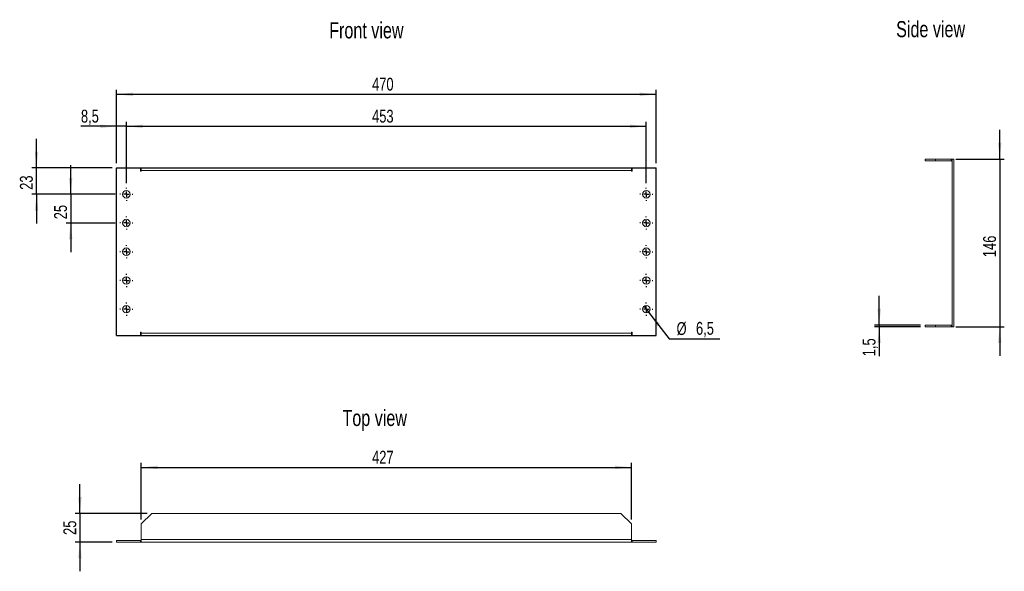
# Model space of a CAD drawing. Header units: millimetres. Extents: x 38 to 252, y 68 to 188.
import ezdxf

# ---------------------------------------------------------------- set-up
doc = ezdxf.new("R2010")
doc.units = ezdxf.units.MM
doc.layers.add('FORMAT', color=7, linetype='Continuous')
doc.styles.add('SLDTEXTSTYLE0', font='TXT', dxfattribs={"width": 0.75})
doc.dimstyles.new('SLDDIMSTYLE0', dxfattribs={"dimtxt": 2.8, "dimasz": 3.556, "dimexe": 0, "dimexo": 0.0625, "dimgap": 0.7, "dimtad": 1, "dimlfac": 4, "dimrnd": 1e-09, "dimzin": 12, "dimdsep": 46, "dimtxsty": 'SLDTEXTSTYLE0', "dimsah": 1, "dimcen": 0.09, "dimadec": 0, "dimazin": 3, "dimtfac": 1, "dimtofl": 0, "dimtmove": 0, "dimatfit": 3, "dimfxl": 1, "dimfrac": 2, "dimtolj": 1, "dimtzin": 12, "dimarcsym": 0})
doc.dimstyles.new('SLDDIMSTYLE1', dxfattribs={"dimtxt": 2.8, "dimasz": 3.556, "dimexe": 0, "dimexo": 0.0625, "dimgap": 0.7, "dimtad": 0, "dimtih": 1, "dimtoh": 1, "dimdec": 1, "dimlfac": 4, "dimrnd": 1e-09, "dimzin": 12, "dimdsep": 46, "dimtxsty": 'SLDTEXTSTYLE0', "dimblk1": 'NONE', "dimsah": 1, "dimcen": 0, "dimadec": 0, "dimazin": 3, "dimtfac": 1, "dimtdec": 1, "dimtmove": 0, "dimatfit": 3, "dimldrblk": 'NONE', "dimfxl": 1, "dimfrac": 2, "dimtolj": 1, "dimtzin": 12, "dimarcsym": 0})
doc.dimstyles.new('SLDDIMSTYLE2', dxfattribs={"dimtxt": 2.8, "dimasz": 3.556, "dimexe": 0, "dimexo": 0.0625, "dimgap": 0.7, "dimtad": 1, "dimdec": 1, "dimlfac": 4, "dimrnd": 1e-09, "dimzin": 12, "dimdsep": 46, "dimtxsty": 'SLDTEXTSTYLE0', "dimsah": 1, "dimcen": 0.09, "dimadec": 0, "dimazin": 3, "dimtfac": 1, "dimtdec": 1, "dimtmove": 0, "dimatfit": 0, "dimfxl": 1, "dimfrac": 2, "dimtolj": 1, "dimtzin": 12, "dimarcsym": 0})
doc.dimstyles.new('SLDDIMSTYLE3', dxfattribs={"dimtxt": 2.8, "dimasz": 3.556, "dimexe": 0, "dimexo": 0.0625, "dimgap": 0.7, "dimtad": 1, "dimlfac": 4, "dimrnd": 1e-09, "dimzin": 12, "dimdsep": 46, "dimtxsty": 'SLDTEXTSTYLE0', "dimsah": 1, "dimcen": 0.09, "dimadec": 0, "dimazin": 3, "dimtfac": 1, "dimtmove": 0, "dimatfit": 0, "dimfxl": 1, "dimfrac": 2, "dimtolj": 1, "dimtzin": 12, "dimarcsym": 0})
doc.dimstyles.new('SLDDIMSTYLE4', dxfattribs={"dimtxt": 2.8, "dimasz": 3.556, "dimexe": 0, "dimexo": 0.0625, "dimgap": 0.7, "dimtad": 1, "dimdec": 1, "dimlfac": 4, "dimrnd": 1e-09, "dimzin": 12, "dimdsep": 46, "dimtxsty": 'SLDTEXTSTYLE0', "dimsah": 1, "dimcen": 0.09, "dimadec": 0, "dimazin": 3, "dimtfac": 1, "dimtmove": 0, "dimatfit": 0, "dimfxl": 1, "dimfrac": 2, "dimtolj": 1, "dimtzin": 12, "dimarcsym": 0})

# ---------------------------------------------------------------- blocks, each defined once
blk = doc.blocks.new('_D')
at = {"layer": 'FORMAT'}
for p, q in [((58.95, 156.85), (58.95, 172.85)), ((58.95, 171.85), (176.45, 171.85)), ((176.45, 156.85), (176.45, 172.85))]:
    blk.add_line(p, q, dxfattribs=at)
for points in [[(58.95, 171.85), (62.5, 171.47), (62.5, 172.23)], [(176.45, 171.85), (172.89, 172.23), (172.89, 171.47)]]:
    blk.add_solid(points, dxfattribs=at)
at = {"layer": 'FORMAT', "insert": (114.59, 175.46), "char_height": 2.8, "attachment_point": 1, "style": 'SLDTEXTSTYLE0'}
blk.add_mtext('470', dxfattribs=at)
blk = doc.blocks.new('_D_1')
at = {"layer": 'FORMAT'}
for p, q in [((173.82, 125.74), (174.82, 124.46)), ((174.82, 124.46), (179.33, 118.67)), ((179.33, 118.67), (190.31, 118.67))]:
    blk.add_line(p, q, dxfattribs=at)
blk.add_solid([(174.82, 124.46), (176.7, 121.42), (177.3, 121.89)], dxfattribs=at)
at = {"layer": 'FORMAT', "char_height": 2.8, "attachment_point": 1, "style": 'SLDTEXTSTYLE0'}
for s, insert in [('%%c', (180.91, 122.28)), ('6,5', (185.14, 122.33))]:
    blk.add_mtext(s, dxfattribs=dict(at, insert=insert))
blk = doc.blocks.new('_NONE')
blk = doc.blocks.new('_D_2')
at = {"layer": 'FORMAT'}
for p, q in [((58.95, 156.85), (58.95, 165.89)), ((61.07, 152.54), (61.07, 165.89)), ((58.95, 164.89), (51.18, 164.89)), ((61.07, 164.89), (58.95, 164.89)), ((61.07, 164.89), (67.42, 164.89))]:
    blk.add_line(p, q, dxfattribs=at)
for points in [[(58.95, 164.89), (55.39, 165.28), (55.39, 164.51)], [(61.07, 164.89), (64.63, 164.51), (64.63, 165.28)]]:
    blk.add_solid(points, dxfattribs=at)
at = {"layer": 'FORMAT', "insert": (51.18, 168.5), "char_height": 2.8, "attachment_point": 1, "style": 'SLDTEXTSTYLE0'}
blk.add_mtext('8,5', dxfattribs=at)
blk = doc.blocks.new('_D_3')
at = {"layer": 'FORMAT'}
for p, q in [((61.07, 152.54), (61.07, 165.89)), ((174.32, 152.54), (174.32, 165.89)), ((61.07, 164.89), (174.32, 164.89))]:
    blk.add_line(p, q, dxfattribs=at)
for points in [[(61.07, 164.89), (64.63, 164.51), (64.63, 165.28)], [(174.32, 164.89), (170.76, 165.28), (170.76, 164.51)]]:
    blk.add_solid(points, dxfattribs=at)
at = {"layer": 'FORMAT', "insert": (114.59, 168.5), "char_height": 2.8, "attachment_point": 1, "style": 'SLDTEXTSTYLE0'}
blk.add_mtext('453', dxfattribs=at)
blk = doc.blocks.new('_D_4')
at = {"layer": 'FORMAT'}
for p, q in [((41.5, 155.85), (41.5, 162.2)), ((57.95, 155.85), (40.5, 155.85)), ((41.5, 150.1), (41.5, 155.85)), ((58.63, 150.1), (40.5, 150.1)), ((41.5, 150.1), (41.5, 143.75))]:
    blk.add_line(p, q, dxfattribs=at)
for points in [[(41.5, 155.85), (41.88, 159.41), (41.12, 159.41)], [(41.5, 150.1), (41.12, 146.55), (41.88, 146.55)]]:
    blk.add_solid(points, dxfattribs=at)
at = {"layer": 'FORMAT', "insert": (37.89, 151.07), "char_height": 2.8, "attachment_point": 1, "rotation": 90, "style": 'SLDTEXTSTYLE0'}
blk.add_mtext('23', dxfattribs=at)
blk = doc.blocks.new('_D_5')
at = {"layer": 'FORMAT'}
for p, q in [((48.95, 150.1), (48.95, 156.45)), ((58.63, 150.1), (47.95, 150.1)), ((48.95, 150.1), (48.95, 143.85)), ((58.63, 143.85), (47.95, 143.85)), ((48.95, 143.85), (48.95, 137.5))]:
    blk.add_line(p, q, dxfattribs=at)
for points in [[(48.95, 150.1), (49.33, 153.66), (48.56, 153.66)], [(48.95, 143.85), (48.56, 140.3), (49.33, 140.3)]]:
    blk.add_solid(points, dxfattribs=at)
at = {"layer": 'FORMAT', "insert": (45.34, 144.66), "char_height": 2.8, "attachment_point": 1, "rotation": 90, "style": 'SLDTEXTSTYLE0'}
blk.add_mtext('25', dxfattribs=at)
blk = doc.blocks.new('SW_CENTERMARKSYMBOL_0')
at = {"layer": 'FORMAT', "color": 0}
for p, q in [((-1.25, 0), (-1.4375, 0)), ((0, 0), (-0.625, 0)), ((0, 1.25), (0, 1.4375)), ((0, 0), (0, 0.625)), ((0, 0), (0, -0.625)), ((0, 0), (0.625, 0)), ((1.25, 0), (1.4375, 0)), ((0, -1.25), (0, -1.4375))]:
    blk.add_line(p, q, dxfattribs=at)
blk = doc.blocks.new('SW_CENTERMARKSYMBOL_1')
at = {"layer": 'FORMAT', "color": 0}
for p, q in [((-1.25, 0), (-1.4375, 0)), ((0, 0), (-0.625, 0)), ((0, 1.25), (0, 1.4375)), ((0, 0), (0, 0.625)), ((0, 0), (0, -0.625)), ((0, 0), (0.625, 0)), ((1.25, 0), (1.4375, 0)), ((0, -1.25), (0, -1.4375))]:
    blk.add_line(p, q, dxfattribs=at)
blk = doc.blocks.new('SW_CENTERMARKSYMBOL_2')
at = {"layer": 'FORMAT', "color": 0}
for p, q in [((-1.25, 0), (-1.4375, 0)), ((0, 0), (-0.625, 0)), ((0, 1.25), (0, 1.4375)), ((0, 0), (0, 0.625)), ((0, 0), (0, -0.625)), ((0, 0), (0.625, 0)), ((1.25, 0), (1.4375, 0)), ((0, -1.25), (0, -1.4375))]:
    blk.add_line(p, q, dxfattribs=at)
blk = doc.blocks.new('SW_CENTERMARKSYMBOL_3')
at = {"layer": 'FORMAT', "color": 0}
for p, q in [((-1.25, 0), (-1.4375, 0)), ((0, 0), (-0.625, 0)), ((0, 1.25), (0, 1.4375)), ((0, 0), (0, 0.625)), ((0, 0), (0, -0.625)), ((0, 0), (0.625, 0)), ((1.25, 0), (1.4375, 0)), ((0, -1.25), (0, -1.4375))]:
    blk.add_line(p, q, dxfattribs=at)
blk = doc.blocks.new('SW_CENTERMARKSYMBOL_4')
at = {"layer": 'FORMAT', "color": 0}
for p, q in [((-1.25, 0), (-1.4375, 0)), ((0, 0), (-0.625, 0)), ((0, 1.25), (0, 1.4375)), ((0, 0), (0, 0.625)), ((0, 0), (0, -0.625)), ((0, 0), (0.625, 0)), ((1.25, 0), (1.4375, 0)), ((0, -1.25), (0, -1.4375))]:
    blk.add_line(p, q, dxfattribs=at)
blk = doc.blocks.new('SW_CENTERMARKSYMBOL_5')
at = {"layer": 'FORMAT', "color": 0}
for p, q in [((-1.25, 0), (-1.4375, 0)), ((0, 0), (-0.625, 0)), ((0, 1.25), (0, 1.4375)), ((0, 0), (0, 0.625)), ((0, 0), (0, -0.625)), ((0, 0), (0.625, 0)), ((1.25, 0), (1.4375, 0)), ((0, -1.25), (0, -1.4375))]:
    blk.add_line(p, q, dxfattribs=at)
blk = doc.blocks.new('SW_CENTERMARKSYMBOL_6')
at = {"layer": 'FORMAT', "color": 0}
for p, q in [((-1.25, 0), (-1.4375, 0)), ((0, 0), (-0.625, 0)), ((0, 1.25), (0, 1.4375)), ((0, 0), (0, 0.625)), ((0, 0), (0, -0.625)), ((0, 0), (0.625, 0)), ((1.25, 0), (1.4375, 0)), ((0, -1.25), (0, -1.4375))]:
    blk.add_line(p, q, dxfattribs=at)
blk = doc.blocks.new('SW_CENTERMARKSYMBOL_7')
at = {"layer": 'FORMAT', "color": 0}
for p, q in [((-1.25, 0), (-1.4375, 0)), ((0, 0), (-0.625, 0)), ((0, 1.25), (0, 1.4375)), ((0, 0), (0, 0.625)), ((0, 0), (0, -0.625)), ((0, 0), (0.625, 0)), ((1.25, 0), (1.4375, 0)), ((0, -1.25), (0, -1.4375))]:
    blk.add_line(p, q, dxfattribs=at)
blk = doc.blocks.new('SW_CENTERMARKSYMBOL_8')
at = {"layer": 'FORMAT', "color": 0}
for p, q in [((-1.25, 0), (-1.4375, 0)), ((0, 0), (-0.625, 0)), ((0, 1.25), (0, 1.4375)), ((0, 0), (0, 0.625)), ((0, 0), (0, -0.625)), ((0, 0), (0.625, 0)), ((1.25, 0), (1.4375, 0)), ((0, -1.25), (0, -1.4375))]:
    blk.add_line(p, q, dxfattribs=at)
blk = doc.blocks.new('SW_CENTERMARKSYMBOL_9')
at = {"layer": 'FORMAT', "color": 0}
for p, q in [((-1.25, 0), (-1.4375, 0)), ((0, 0), (-0.625, 0)), ((0, 1.25), (0, 1.4375)), ((0, 0), (0, 0.625)), ((0, 0), (0, -0.625)), ((0, 0), (0.625, 0)), ((1.25, 0), (1.4375, 0)), ((0, -1.25), (0, -1.4375))]:
    blk.add_line(p, q, dxfattribs=at)
blk = doc.blocks.new('_D_6')
at = {"layer": 'FORMAT'}
for p, q in [((251.29, 157.77), (251.29, 164.12)), ((241.73, 157.77), (252.29, 157.77)), ((251.29, 157.77), (251.29, 121.27)), ((241.73, 121.27), (252.29, 121.27)), ((251.29, 121.27), (251.29, 114.92))]:
    blk.add_line(p, q, dxfattribs=at)
for points in [[(251.29, 157.77), (251.67, 161.33), (250.91, 161.33)], [(251.29, 121.27), (250.91, 117.71), (251.67, 117.71)]]:
    blk.add_solid(points, dxfattribs=at)
at = {"layer": 'FORMAT', "insert": (247.68, 136.42), "char_height": 2.8, "attachment_point": 1, "rotation": 90, "style": 'SLDTEXTSTYLE0'}
blk.add_mtext('146', dxfattribs=at)
blk = doc.blocks.new('_D_7')
at = {"layer": 'FORMAT'}
for p, q in [((225.04, 121.64), (225.04, 127.99)), ((234.04, 121.64), (224.04, 121.64)), ((234.04, 121.27), (224.04, 121.27)), ((225.04, 121.64), (225.04, 121.27)), ((225.04, 121.27), (225.04, 114.85))]:
    blk.add_line(p, q, dxfattribs=at)
for points in [[(225.04, 121.64), (225.42, 125.2), (224.66, 125.2)], [(225.04, 121.27), (224.66, 117.71), (225.42, 117.71)]]:
    blk.add_solid(points, dxfattribs=at)
at = {"layer": 'FORMAT', "insert": (221.43, 114.85), "char_height": 2.8, "attachment_point": 1, "rotation": 90, "style": 'SLDTEXTSTYLE0'}
blk.add_mtext('1,5', dxfattribs=at)
blk = doc.blocks.new('_D_8')
at = {"layer": 'FORMAT'}
for p, q in [((64.32, 79.37), (64.32, 91.67)), ((64.32, 90.67), (171.07, 90.67)), ((171.07, 79.37), (171.07, 91.67))]:
    blk.add_line(p, q, dxfattribs=at)
for points in [[(64.32, 90.67), (67.88, 90.29), (67.88, 91.05)], [(171.07, 90.67), (167.51, 91.05), (167.51, 90.29)]]:
    blk.add_solid(points, dxfattribs=at)
at = {"layer": 'FORMAT', "insert": (114.59, 94.28), "char_height": 2.8, "attachment_point": 1, "style": 'SLDTEXTSTYLE0'}
blk.add_mtext('427', dxfattribs=at)
blk = doc.blocks.new('_D_9')
at = {"layer": 'FORMAT'}
for p, q in [((50.96, 80.67), (50.96, 87.02)), ((65.62, 80.67), (49.96, 80.67)), ((50.96, 80.67), (50.96, 74.42)), ((57.95, 74.42), (49.96, 74.42)), ((50.96, 74.42), (50.96, 68.07))]:
    blk.add_line(p, q, dxfattribs=at)
for points in [[(50.96, 80.67), (51.34, 84.22), (50.58, 84.22)], [(50.96, 74.42), (50.58, 70.86), (51.34, 70.86)]]:
    blk.add_solid(points, dxfattribs=at)
at = {"layer": 'FORMAT', "insert": (47.35, 75.97), "char_height": 2.8, "attachment_point": 1, "rotation": 90, "style": 'SLDTEXTSTYLE0'}
blk.add_mtext('25', dxfattribs=at)

msp = doc.modelspace()

# ---------------------------------------------------------------- linework, layer by layer
at = {"color": 7, "linetype": 'Continuous', "lineweight": 15}
for p, q in [((235.0404, 157.7693), (235.0404, 157.3943)), ((237.3385, 157.7693), (235.0404, 157.7693)), ((237.3385, 157.3943), (235.0404, 157.3943)), ((237.3385, 157.7693), (237.3385, 157.3943)), ((240.7313, 157.7693), (237.3385, 157.7693)), ((240.7313, 157.3943), (237.3385, 157.3943)), ((240.7313, 157.3943), (240.7313, 157.7693)), ((240.9154, 157.7693), (241.2904, 157.7693)), ((240.9154, 157.7693), (240.9154, 121.2693)), ((241.2904, 157.7693), (241.2904, 121.2693)), ((58.9451, 155.8526), (58.9451, 119.3526)), ((64.1326, 155.8526), (58.9451, 155.8526)), ((64.1326, 155.8526), (64.1326, 155.106)), ((64.1326, 155.106), (64.3201, 155.106)), ((64.3201, 155.2935), (64.3201, 155.8526)), ((64.3201, 155.8526), (171.0701, 155.8526)), ((171.0701, 155.2935), (64.3201, 155.2935)), ((64.3201, 155.106), (64.3201, 155.2935)), ((171.0701, 155.8526), (171.0701, 155.2935)), ((171.0701, 155.2935), (171.0701, 155.106)), ((171.0701, 155.106), (171.2576, 155.106)), ((171.2576, 155.106), (171.2576, 155.8526)), ((176.4451, 155.8526), (171.2576, 155.8526)), ((176.4451, 119.3526), (176.4451, 155.8526)), ((64.3201, 120.0993), (64.1326, 120.0993)), ((64.1326, 120.0993), (64.1326, 119.3526)), ((64.3201, 119.9118), (64.3201, 120.0993)), ((171.2576, 120.0993), (171.0701, 120.0993)), ((171.0701, 120.0993), (171.0701, 119.9118)), ((171.2576, 119.3526), (171.2576, 120.0993)), ((235.0404, 121.2693), (235.0404, 121.6443)), ((237.3385, 121.6443), (235.0404, 121.6443)), ((237.3385, 121.2693), (235.0404, 121.2693)), ((237.3385, 121.2693), (237.3385, 121.6443)), ((240.7313, 121.6443), (237.3385, 121.6443)), ((240.7313, 121.2693), (237.3385, 121.2693)), ((240.7313, 121.6443), (240.7313, 121.2693)), ((240.9154, 121.2693), (241.2904, 121.2693)), ((58.9451, 119.3526), (64.1326, 119.3526)), ((64.3201, 119.3526), (64.3201, 119.9118)), ((64.3201, 119.9118), (171.0701, 119.9118)), ((64.3201, 119.3526), (171.0701, 119.3526)), ((171.0701, 119.9118), (171.0701, 119.3526)), ((171.2576, 119.3526), (176.4451, 119.3526)), ((64.3201, 78.3684), (66.6182, 80.6665)), ((66.6182, 80.6665), (168.772, 80.6665)), ((168.772, 80.6665), (171.0701, 78.3684)), ((64.3201, 74.9757), (64.3201, 78.3684)), ((171.0701, 78.3684), (171.0701, 74.9757)), ((58.9451, 74.7915), (58.9451, 74.4165)), ((64.1326, 74.7915), (58.9451, 74.7915)), ((64.1326, 74.4165), (58.9451, 74.4165)), ((64.1326, 74.7915), (64.1326, 74.4165)), ((64.3201, 74.7915), (64.1326, 74.7915)), ((64.1326, 74.4165), (64.3201, 74.4165)), ((64.3201, 74.9757), (171.0701, 74.9757)), ((64.3201, 74.4165), (64.3201, 74.9757)), ((171.0701, 74.4165), (64.3201, 74.4165)), ((171.0701, 74.9757), (171.0701, 74.4165)), ((171.2576, 74.7915), (171.0701, 74.7915)), ((171.0701, 74.4165), (171.2576, 74.4165)), ((171.2576, 74.7915), (171.2576, 74.4165)), ((176.4451, 74.7915), (171.2576, 74.7915)), ((176.4451, 74.4165), (171.2576, 74.4165)), ((176.4451, 74.7915), (176.4451, 74.4165))]:
    msp.add_line(p, q, dxfattribs=at)
at = {"color": 7, "linetype": 'Continuous'}
for p, q in [((58.9451, 119.3526), (58.9451, 155.8526)), ((58.9451, 155.8526), (176.4451, 155.8526)), ((176.4451, 119.3526), (176.4451, 155.8526)), ((58.9451, 119.3526), (176.4451, 119.3526))]:
    msp.add_line(p, q, dxfattribs=at)
at = {"color": 7, "linetype": 'Continuous', "lineweight": 15, "flags": 128}
for points in [[(240.9154, 157.7381), (240.8404, 157.7585), (240.7313, 157.7693)], [(240.7313, 121.2693), (240.8404, 121.28), (240.9154, 121.3005)]]:
    msp.add_lwpolyline(points, dxfattribs=at)
at = {"color": 7, "linetype": 'Continuous', "lineweight": 15}
for centre in [(61.0701, 150.1026), (174.3201, 150.1026), (61.0701, 143.8526), (174.3201, 143.8526), (61.0701, 137.6026), (174.3201, 137.6026), (61.0701, 131.3526), (174.3201, 131.3526), (61.0701, 125.1026), (174.3201, 125.1026)]:
    msp.add_circle(centre, 0.8125, dxfattribs=at)
for centre, radius, start, end in [((240.7313, 157.2101), 0.1841, 0, 90), ((240.7313, 121.8284), 0.1842, 270, 0)]:
    msp.add_arc(centre, radius, start, end, dxfattribs=at)

# ---------------------------------------------------------------- block references
at = {"layer": 'FORMAT'}
for name, p in [('SW_CENTERMARKSYMBOL_6', (61.0701, 150.1026)), ('SW_CENTERMARKSYMBOL_8', (174.3201, 150.1026)), ('SW_CENTERMARKSYMBOL_7', (61.0701, 143.8526)), ('SW_CENTERMARKSYMBOL_9', (174.3201, 143.8526)), ('SW_CENTERMARKSYMBOL_0', (61.0701, 137.6026)), ('SW_CENTERMARKSYMBOL_3', (174.3201, 137.6026)), ('SW_CENTERMARKSYMBOL_1', (61.0701, 131.3526)), ('SW_CENTERMARKSYMBOL_4', (174.3201, 131.3526)), ('SW_CENTERMARKSYMBOL_2', (61.0701, 125.1026)), ('SW_CENTERMARKSYMBOL_5', (174.3201, 125.1026))]:
    msp.add_blockref(name, p, dxfattribs=at)

# ---------------------------------------------------------------- texts
at = {"layer": 'FORMAT', "char_height": 3.5, "attachment_point": 1, "style": 'SLDTEXTSTYLE0'}
for s, insert in [('Front view', (105.2527, 187.5293)), ('Side view', (228.7332, 187.7866)), ('Top view', (108.1451, 103.1809))]:
    msp.add_mtext(s, dxfattribs=dict(at, insert=insert))

# ---------------------------------------------------------------- dimensions: what is measured, and where the dimension line sits
at = {"layer": 'FORMAT'}
for base, p1, p2, dimstyle, picture, middle in [((176.4451, 171.8526), (58.9451, 155.8526), (176.4451, 155.8526), 'SLDDIMSTYLE0', '_D', (117.6951, 171.8526)), ((58.9451, 164.8946), (61.0701, 151.5401), (58.9451, 155.8526), 'SLDDIMSTYLE2', '_D_2', (53.7685, 164.8946)), ((174.3201, 164.8946), (61.0701, 151.5401), (174.3201, 151.5401), 'SLDDIMSTYLE0', '_D_3', (117.6951, 164.8946)), ((171.0701, 90.6665), (64.3201, 78.3684), (171.0701, 78.3684), 'SLDDIMSTYLE0', '_D_8', (117.6951, 90.6665))]:
    dim = msp.add_linear_dim(base=base, p1=p1, p2=p2, dimstyle=dimstyle, dxfattribs=at)
    dim.commit()
    dim.dimension.update_dxf_attribs({"geometry": picture, "text_midpoint": middle})
for base, p1, p2, dimstyle, picture, middle in [((251.2904, 121.2693), (240.7313, 157.7693), (240.7313, 121.2693), 'SLDDIMSTYLE3', '_D_6', (251.2904, 139.5193)), ((41.5025, 155.8526), (59.6326, 150.1026), (58.9451, 155.8526), 'SLDDIMSTYLE3', '_D_4', (41.5025, 153.1435)), ((48.9451, 143.8526), (59.6326, 150.1026), (59.6326, 143.8526), 'SLDDIMSTYLE3', '_D_5', (48.9451, 146.7331)), ((225.0404, 121.2693), (235.0404, 121.6443), (235.0404, 121.2693), 'SLDDIMSTYLE4', '_D_7', (225.0404, 117.4379)), ((50.9597, 74.4165), (66.6182, 80.6665), (58.9451, 74.4165), 'SLDDIMSTYLE3', '_D_9', (50.9597, 78.0406))]:
    dim = msp.add_linear_dim(base=base, p1=p1, p2=p2, angle=90, dimstyle=dimstyle, dxfattribs=at)
    dim.commit()
    dim.dimension.update_dxf_attribs({"geometry": picture, "text_midpoint": middle})
dim = msp.add_diameter_dim_2p(p1=(173.8209, 125.7437), p2=(174.8193, 124.4616), dimstyle='SLDDIMSTYLE1', dxfattribs=at)
dim.commit()
dim.dimension.update_dxf_attribs({"geometry": '_D_1', "text_midpoint": (185.6112, 120.984)})

doc.saveas('drawing.dxf')
